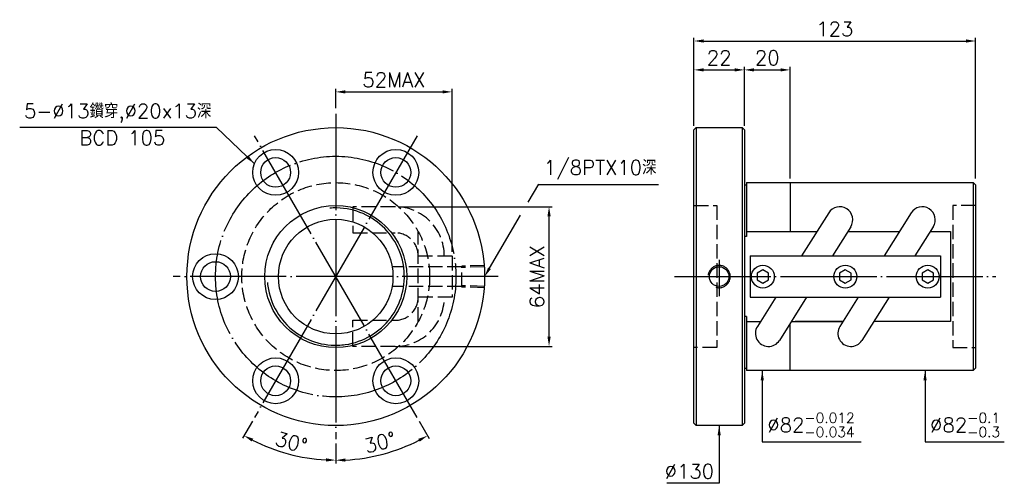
# Model space of a CAD drawing. Header units: millimetres. Extents: x -194 to 236, y 110 to 312.
import ezdxf
from ezdxf.enums import TextEntityAlignment as Align

# ---------------------------------------------------------------- set-up
doc = ezdxf.new("R2010")
doc.units = ezdxf.units.MM
doc.header["$LTSCALE"] = 2.1
for name, pattern in [('CENTER', [22, 20, -1, 0, -1]), ('DASHED', [4, 3, -1]), ('THIN', [200000, 200000, 0])]:
    doc.linetypes.add(name, pattern=pattern)
for name, color, linetype in [('NT', 7, 'Continuous'), ('NT-DIM', 2, 'Continuous'), ('SH', 7, 'Continuous'), ('SH-DIM', 2, 'Continuous')]:
    doc.layers.add(name, color=color, linetype=linetype)
doc.styles.get("Standard").update_dxf_attribs({"font": 'simplex.shx', "bigfont": 'chineset.shx'})
doc.dimstyles.new('ISO-25', dxfattribs={"dimscale": 2.1, "dimtxt": 3, "dimasz": 2, "dimexe": 0.646, "dimexo": 0.862, "dimgap": 1, "dimtad": 1, "dimdec": 3, "dimdsep": 46, "dimtxsty": 'Standard', "dimcen": 1.5, "dimclrd": 256, "dimclre": 256, "dimclrt": 256, "dimazin": 2, "dimtfac": 1, "dimtdec": 3, "dimtmove": 0, "dimatfit": 3, "dimfxl": 0, "dimtolj": 1, "dimlwd": -1, "dimlwe": -1, "dimarcsym": 0})

# ---------------------------------------------------------------- blocks, each defined once
blk = doc.blocks.new('*D12')
at = {"layer": 'Defpoints', "color": 0}
for p in [(223, 302.8), (100, 264), (223, 241)]:
    blk.add_point(p, dxfattribs=at)
at = {"layer": 'NT-DIM'}
for p, q in [((100, 265.8102), (100, 304.1566)), ((104.2, 302.8), (218.8, 302.8)), ((223, 242.8102), (223, 304.1566))]:
    blk.add_line(p, q, dxfattribs=at)
for points in [[(104.2, 303.5), (104.2, 302.1), (100, 302.8)], [(218.8, 303.5), (218.8, 302.1), (223, 302.8)]]:
    blk.add_solid(points, dxfattribs=at)
at = {"layer": 'NT-DIM', "insert": (161.5, 308.05), "char_height": 6.3, "attachment_point": 5}
blk.add_mtext('\\A1;123', dxfattribs=at)
blk = doc.blocks.new('*D14')
at = {"layer": 'Defpoints', "color": 0}
for p in [(122, 290.2), (100, 265), (122, 265)]:
    blk.add_point(p, dxfattribs=at)
at = {"layer": 'NT-DIM'}
for p, q in [((100, 266.8102), (100, 291.5566)), ((104.2, 290.2), (117.8, 290.2)), ((122, 266.8102), (122, 291.5566))]:
    blk.add_line(p, q, dxfattribs=at)
for points in [[(104.2, 290.9), (104.2, 289.5), (100, 290.2)], [(117.8, 290.9), (117.8, 289.5), (122, 290.2)]]:
    blk.add_solid(points, dxfattribs=at)
at = {"layer": 'NT-DIM', "insert": (111, 295.45), "char_height": 6.3, "attachment_point": 5}
blk.add_mtext('\\A1;22', dxfattribs=at)
blk = doc.blocks.new('*D16')
at = {"layer": 'Defpoints', "color": 0}
for p in [(-5.6, 280.6), (-56.43, 271.62), (-5.6, 209)]:
    blk.add_point(p, dxfattribs=at)
at = {"layer": 'NT-DIM'}
for p, q in [((-56.43, 273.43), (-56.43, 281.96)), ((-52.23, 280.6), (-9.8, 280.6)), ((-5.6, 210.81), (-5.6, 281.96))]:
    blk.add_line(p, q, dxfattribs=at)
for points in [[(-52.23, 281.3), (-52.23, 279.9), (-56.43, 280.6)], [(-9.8, 281.3), (-9.8, 279.9), (-5.6, 280.6)]]:
    blk.add_solid(points, dxfattribs=at)
at = {"layer": 'NT-DIM', "insert": (-31.01, 285.85), "char_height": 6.3, "attachment_point": 5}
blk.add_mtext('\\A1;52MAX', dxfattribs=at)
blk = doc.blocks.new('*D17')
at = {"layer": 'Defpoints', "color": 0}
for p in [(-30.51, 230.49), (36.72, 230.49), (-30.51, 169.51)]:
    blk.add_point(p, dxfattribs=at)
at = {"layer": 'NT-DIM'}
for p, q in [((-28.7, 230.49), (38.07, 230.49)), ((36.72, 173.72), (36.72, 226.28)), ((-28.7, 169.51), (38.07, 169.51))]:
    blk.add_line(p, q, dxfattribs=at)
for points in [[(36.02, 226.28), (37.42, 226.28), (36.72, 230.49)], [(36.02, 173.72), (37.42, 173.72), (36.72, 169.51)]]:
    blk.add_solid(points, dxfattribs=at)
at = {"layer": 'NT-DIM', "insert": (31.47, 200), "char_height": 6.3, "attachment_point": 5, "rotation": 90}
blk.add_mtext('\\A1;64MAX', dxfattribs=at)
blk = doc.blocks.new('*D43')
at = {"layer": 'Defpoints', "color": 0}
for p in [(-56.43, 271), (-20.93, 261.49), (-91.93, 138.51), (-56.43, 129), (-83.83, 124.72)]:
    blk.add_point(p, dxfattribs=at)
at = {"layer": 'SH-DIM'}
for p, q in [((-92.83, 136.94), (-97.16, 129.45)), ((-56.43, 127.19), (-56.43, 118.53))]:
    blk.add_line(p, q, dxfattribs=at)
blk.add_arc((-56.43, 200), 80.11, 243.0043, 266.9957, dxfattribs=at)
for points in [[(-93.12, 128), (-92.46, 129.24), (-96.48, 130.62)], [(-60.61, 120.7), (-60.64, 119.3), (-56.43, 119.89)]]:
    blk.add_solid(points, dxfattribs=at)
at = {"layer": 'SH-DIM', "insert": (-75.8, 127.69), "char_height": 6.3, "attachment_point": 5, "rotation": 345}
blk.add_mtext('\\A1;30°', dxfattribs=at)
blk = doc.blocks.new('*D44')
at = {"layer": 'Defpoints', "color": 0}
for p in [(-56.43, 271), (-91.93, 261.49), (-20.93, 138.51), (-56.43, 129), (-42.51, 121.06)]:
    blk.add_point(p, dxfattribs=at)
at = {"layer": 'SH-DIM'}
for p, q in [((-20.02, 136.94), (-15.67, 129.41)), ((-56.43, 127.19), (-56.43, 118.49))]:
    blk.add_line(p, q, dxfattribs=at)
blk.add_arc((-56.43, 200), 80.16, 273.0025, 296.9975, dxfattribs=at)
for points in [[(-20.37, 129.19), (-19.71, 127.96), (-16.35, 130.58)], [(-52.21, 119.25), (-52.25, 120.65), (-56.43, 119.84)]]:
    blk.add_solid(points, dxfattribs=at)
at = {"layer": 'SH-DIM', "insert": (-37.04, 127.65), "char_height": 6.3, "attachment_point": 5, "rotation": 15}
blk.add_mtext('\\A1;30°', dxfattribs=at)
blk = doc.blocks.new('*D49')
at = {"layer": 'Defpoints', "color": 0}
for p in [(142, 290.2), (122, 264), (142, 241)]:
    blk.add_point(p, dxfattribs=at)
at = {"layer": 'SH-DIM'}
for p, q in [((122, 265.8102), (122, 291.5566)), ((126.2, 290.2), (137.8, 290.2)), ((142, 242.8102), (142, 291.5566))]:
    blk.add_line(p, q, dxfattribs=at)
for points in [[(126.2, 290.9), (126.2, 289.5), (122, 290.2)], [(137.8, 290.9), (137.8, 289.5), (142, 290.2)]]:
    blk.add_solid(points, dxfattribs=at)
at = {"layer": 'SH-DIM', "insert": (132, 295.45), "char_height": 6.3, "attachment_point": 5}
blk.add_mtext('\\A1;20', dxfattribs=at)

msp = doc.modelspace()

# ---------------------------------------------------------------- linework, layer by layer
at = {"layer": 'NT', "color": 3, "linetype": 'CENTER'}
for p, q in [((-56.4266, 271), (-56.4266, 129)), ((-20.9266, 261.4878), (-91.9266, 138.5122)), ((-20.9266, 138.5122), (-91.9266, 261.4878)), ((14.5734, 200), (-127.4266, 200))]:
    msp.add_line(p, q, dxfattribs=at)
at = {"layer": 'NT', "color": 7, "linetype": 'Continuous'}
for p, q in [((100, 264), (101, 265)), ((100, 136), (100, 264)), ((101, 265), (121, 265)), ((101, 265), (101, 135)), ((121, 265), (122, 264)), ((121, 265), (121, 135)), ((122, 264), (122, 136)), ((123, 241), (123, 217.4356)), ((123, 241), (222, 241)), ((142, 241), (142, 219.6214)), ((222, 241), (223, 240)), ((222, 241), (222, 159)), ((122, 240), (123, 240)), ((223, 240), (223, 160)), ((158.8289, 227.8157), (147.0164, 209)), ((194.8289, 227.8157), (183.0164, 209)), ((123, 219.6214), (153.6845, 219.6214)), ((168.4839, 221.7543), (160.4767, 209)), ((167.1449, 219.6214), (189.6845, 219.6214)), ((204.4839, 221.7543), (196.4767, 209)), ((123, 217.4356), (122, 217.4356)), ((124.5964, 209), (207.5964, 209)), ((124.5964, 209), (124.5964, 191)), ((207.5964, 209), (207.5964, 191)), ((124.5964, 191), (207.5964, 191)), ((135.716, 191), (127.7089, 178.2457)), ((149.1764, 191), (137.3639, 172.1843)), ((171.716, 191), (163.7089, 178.2457)), ((185.1764, 191), (173.3639, 172.1843)), ((123, 182.5644), (122, 182.5644)), ((123, 182.5644), (123, 159)), ((123, 180.3786), (129.0479, 180.3786)), ((142, 159), (142, 179.569)), ((142.5082, 180.3786), (165.0479, 180.3786)), ((122, 160), (123, 160)), ((223, 160), (222, 159)), ((222, 159), (123, 159)), ((101, 135), (100, 136)), ((121, 135), (101, 135)), ((122, 136), (121, 135))]:
    msp.add_line(p, q, dxfattribs=at)
at = {"layer": 'NT', "color": 1, "linetype": 'DASHED'}
for p, q in [((100, 231), (110, 231)), ((110, 231), (110, 169)), ((223, 231), (213, 231)), ((213, 231), (213, 169)), ((-20.4266, 180.3786), (-20.4266, 219.6214)), ((-20.4266, 209), (-5.5953, 209)), ((-5.5953, 209), (-5.5953, 191)), ((-5.5953, 191), (-20.4266, 191)), ((110, 169), (100, 169)), ((213, 169), (223, 169))]:
    msp.add_line(p, q, dxfattribs=at)
for points in [[(-30.512, 230.4854), (-48.9104, 230.4854), (-48.9104, 219.0854), (-30.512, 219.0854)], [(-30.512, 169.5146), (-48.9104, 169.5146), (-48.9104, 180.9146), (-30.512, 180.9146)]]:
    msp.add_lwpolyline(points, dxfattribs=at)
at = {"layer": 'NT', "color": 7, "linetype": 'Continuous'}
for points in [[(203.1449, 219.6214), (212, 219.6214), (212, 180.3786), (178.5082, 180.3786)], [(165.0479, 180.3786), (144.1714, 180.3786)]]:
    msp.add_lwpolyline(points, dxfattribs=at)
for points in [[(130.0964, 202.8868), (127.5964, 201.4434), (127.5964, 198.5566), (130.0964, 197.1132), (132.5964, 198.5566), (132.5964, 201.4434)], [(166.0964, 202.8868), (163.5964, 201.4434), (163.5964, 198.5566), (166.0964, 197.1132), (168.5964, 198.5566), (168.5964, 201.4434)], [(202.0964, 202.8868), (199.5964, 201.4434), (199.5964, 198.5566), (202.0964, 197.1132), (204.5964, 198.5566), (204.5964, 201.4434)]]:
    msp.add_lwpolyline(points, close=True, dxfattribs=at)
for centre, radius in [((-56.4266, 200), 65), ((-82.6766, 245.4663), 10), ((-30.1766, 245.4663), 10), ((-82.6766, 245.4663), 6.5), ((-30.1766, 245.4663), 6.5), ((-56.4266, 200), 31), ((-56.4266, 200), 25), ((-108.9266, 200), 10), ((-108.9266, 200), 6.5), ((111, 200), 4.283), ((130.0964, 200), 5), ((166.0964, 200), 5), ((202.0964, 200), 5), ((-82.6766, 154.5337), 10), ((-30.1766, 154.5337), 10), ((-82.6766, 154.5337), 6.5), ((-30.1766, 154.5337), 6.5)]:
    msp.add_circle(centre, radius, dxfattribs=at)
at = {"layer": 'NT', "color": 3, "linetype": 'CENTER'}
msp.add_circle((-56.4266, 200), 52.5, dxfattribs=at)
at = {"layer": 'NT', "color": 1, "linetype": 'DASHED'}
msp.add_circle((-56.4266, 200), 41, dxfattribs=at)
at = {"layer": 'NT', "color": 5, "linetype": 'THIN'}
for centre, radius, start, end in [((-56.4266, 200), 29.956, 185, 95), ((111, 200), 4.8616, 253.542602, 172.445488)]:
    msp.add_arc(centre, radius, start, end, dxfattribs=at)
at = {"layer": 'NT', "color": 1, "linetype": 'DASHED'}
for centre, radius, start, end in [((-30.512, 209), 21.4854, 0, 90), ((-30.512, 209), 10.0854, 0, 90), ((-30.512, 191), 21.4854, 270, 0), ((-30.512, 191), 10.0854, 270, 0)]:
    msp.add_arc(centre, radius, start, end, dxfattribs=at)
at = {"layer": 'NT', "color": 7, "linetype": 'Continuous'}
for centre, start, end in [((163.6564, 224.785), 327.879436, 147.879436), ((199.6564, 224.785), 327.879436, 147.879436), ((132.5364, 175.215), 147.879436, 327.879436), ((168.5364, 175.215), 147.879436, 327.879436)]:
    msp.add_arc(centre, 5.7, start, end, dxfattribs=at)
at = {"layer": 'NT-DIM'}
for points in [[(27.609, 232.4046), (32.2307, 240.2723), (32.3294, 240.256), (84.5294, 240.256)], [(10.7007, 203.6214), (24.3255, 226.8151)]]:
    msp.add_lwpolyline(points, dxfattribs=at)
msp.add_solid([(11.3043, 203.2668), (8.5734, 200), (10.0972, 203.9759)], dxfattribs=at)
at = {"layer": 'SH', "color": 3, "linetype": 'CENTER'}
for p, q in [((111, 207.2887), (111, 191.496)), ((91.5264, 200), (231.8077, 200))]:
    msp.add_line(p, q, dxfattribs=at)
at = {"layer": 'SH', "color": 1, "linetype": 'DASHED'}
for p, q in [((-1.4217, 204.3), (-31.4266, 204.3)), ((8.5734, 204.864), (-1.4217, 204.5516)), ((-1.4217, 195.4484), (-1.4217, 204.5516)), ((8.5734, 204.283), (-1.4217, 203.9706)), ((-1.4217, 195.7), (-31.4266, 195.7)), ((8.5734, 195.717), (-1.4217, 196.0294)), ((8.5734, 195.136), (-1.4217, 195.4484))]:
    msp.add_line(p, q, dxfattribs=at)

# ---------------------------------------------------------------- texts
at = {"layer": 'NT-DIM'}
msp.add_text('BCD 105', height=6.3, dxfattribs=at).set_placement((-149.6506, 263.698), align=Align.TOP_CENTER)
at = {"layer": 'NT-DIM', "char_height": 6.3}
for s, insert, attachment_point in [('5-%%C13鑽穿,%%C20x13深', (-110.7436, 267.1992), 9), ('\\A1;\\A1;1/8PTX10深', (34.4294, 242.356), 7), ('\\A1;\\A1;%%C82{\\H0.7x;\\S-0.012^ -0.034;}', (132.0427, 129.9788), 7), ('\\A1;\\A1;%%C82{\\H0.7x;\\S-0.1^ -0.3;}', (203.1267, 129.9788), 7), ('\\A1;%%c130', (108.8, 111.9), 9)]:
    msp.add_mtext(s, dxfattribs=dict(at, insert=insert, attachment_point=attachment_point))

# ---------------------------------------------------------------- dimensions: what is measured, and where the dimension line sits
at = {"layer": 'NT-DIM'}
for base, p1, p2, picture, middle in [((223, 302.8), (100, 264), (223, 241), '*D12', (161.5, 308.05)), ((122, 290.2), (100, 265), (122, 265), '*D14', (111, 295.45))]:
    dim = msp.add_linear_dim(base=base, p1=p1, p2=p2, dimstyle='ISO-25', dxfattribs=at)
    dim.commit()
    dim.dimension.update_dxf_attribs({"geometry": picture, "text_midpoint": middle})
dim = msp.add_linear_dim(base=(-5.5953, 280.6), p1=(-56.4266, 271.6204), p2=(-5.5953, 209), text='52MAX', dimstyle='ISO-25', dxfattribs=at)
dim.commit()
dim.dimension.update_dxf_attribs({"geometry": '*D16', "text_midpoint": (-31.0109, 285.85)})
dim = msp.add_linear_dim(base=(36.7176, 230.485), p1=(-30.5116, 169.515), p2=(-30.5116, 230.485), angle=90, text='64MAX', dimstyle='ISO-25', dxfattribs=at)
dim.commit()
dim.dimension.update_dxf_attribs({"geometry": '*D17', "text_midpoint": (36.7176, 200), "dimtype": 160})
at = {"layer": 'SH-DIM'}
dim = msp.add_linear_dim(base=(142, 290.2), p1=(122, 264), p2=(142, 241), dimstyle='ISO-25', dxfattribs=at)
dim.commit()
dim.dimension.update_dxf_attribs({"geometry": '*D49', "text_midpoint": (132, 295.45)})
for base, line2, picture, middle in [((-83.8253, 124.7227), ((-20.9266, 261.4878), (-91.9266, 138.5122)), '*D43', (-75.8014, 127.6923)), ((-42.5076, 121.0612), ((-20.9266, 138.5122), (-91.9266, 261.4878)), '*D44', (-37.0394, 127.6459))]:
    dim = msp.add_angular_dim_2l(base=base, line1=((-56.4266, 271), (-56.4266, 129)), line2=line2, dimstyle='ISO-25', dxfattribs=at)
    dim.commit()
    dim.dimension.update_dxf_attribs({"geometry": picture, "text_midpoint": middle})

# ---------------------------------------------------------------- leaders
at = {"layer": 'NT-DIM', "annotation_type": 0, "has_hookline": 1}
for points, hookline_direction, text_width in [([(-91.9266, 249.266), (-108.5444, 265.1114), (-108.6436, 265.0992)], 1, 83.7), ([(129.8427, 159), (129.8427, 127.8788), (129.9427, 127.8788)], 0, 41.01), ([(200.9267, 159), (200.9267, 127.8788), (201.0267, 127.8788)], 0, 32.4), ([(111, 135), (111, 109.8), (110.9, 109.8)], 1, 20.7)]:
    msp.add_leader(points, dimstyle='ISO-25', dxfattribs=dict(at, hookline_direction=hookline_direction, text_width=text_width))

doc.saveas('drawing.dxf')
